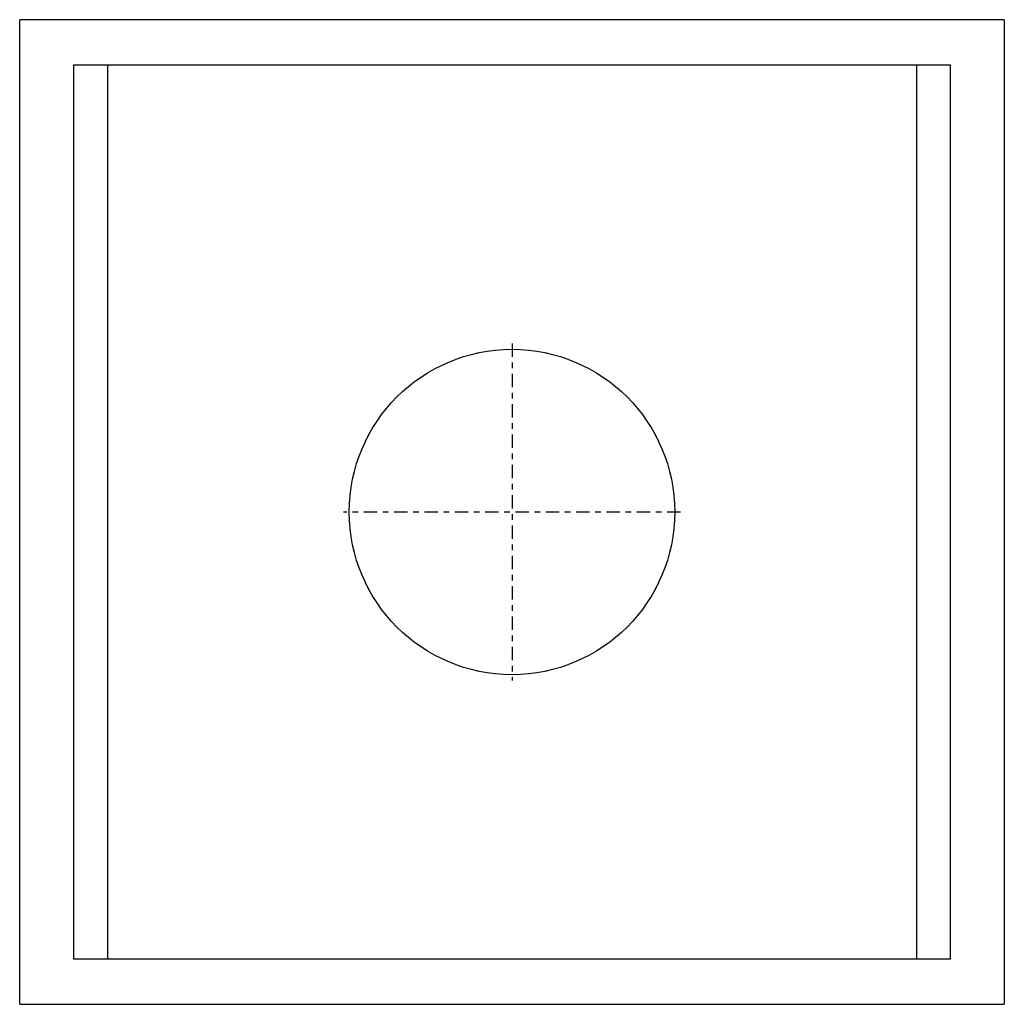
# Model space of a CAD drawing. Extents: x -8.6 to 8.6, y -8.6 to 8.6.
import ezdxf

# ---------------------------------------------------------------- set-up
doc = ezdxf.new("R2010")
doc.units = 0
doc.header["$MEASUREMENT"] = 0
doc.linetypes.add('CHAIN', pattern=[0.7087, 0.4724, -0.0591, 0.1181, -0.0591])
doc.layers.get('0').update_dxf_attribs({"linetype": 'CONTINUOUS'})

msp = doc.modelspace()

# ---------------------------------------------------------------- linework, layer by layer
for p, q in [((8.602, 8.602), (-8.602, 8.602)), ((-8.602, -8.602), (-8.602, 8.602)), ((8.602, 8.602), (8.602, -8.602)), ((-7.657, -7.815), (-7.657, 7.815)), ((-7.657, 7.815), (7.657, 7.815)), ((-7.067, 7.815), (-7.067, -7.815)), ((7.067, 7.815), (7.067, -7.815)), ((7.657, 7.815), (7.657, -7.815)), ((7.657, -7.815), (-7.657, -7.815)), ((-8.602, -8.602), (8.602, -8.602))]:
    msp.add_line(p, q)
at = {"linetype": 'CHAIN', "ltscale": 0.486807}
for p, q in [((0, 2.943), (0, -2.943)), ((2.943, 0), (-2.943, 0))]:
    msp.add_line(p, q, dxfattribs=at)
msp.add_circle((0, 0), 2.843)

doc.saveas('drawing.dxf')
